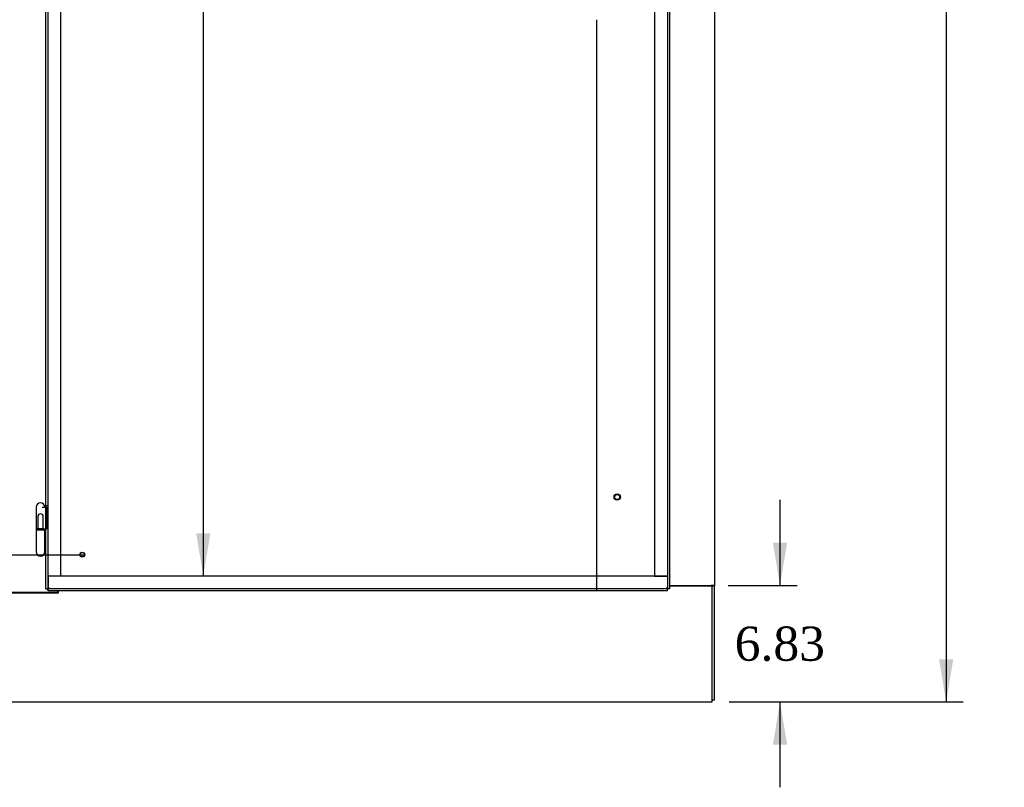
# Model space of a CAD drawing. Header units: inches. Extents: x 2 to 538, y -2 to 358.
# Tile 30 of 119: x 151 to 208, y 137 to 182. Entities that reach past the tile are written whole.
import ezdxf
from ezdxf.enums import TextEntityAlignment as Align
from ezdxf.lldxf.tags import DXFTag

# ---------------------------------------------------------------- set-up
doc = ezdxf.new("R2010")
doc.units = ezdxf.units.IN
doc.header["$MEASUREMENT"] = 0
for name, color, linetype in [('COM54274-6', 7, 'Continuous'), ('COM54323-3', 7, 'Continuous'), ('COM70995-3', 7, 'Continuous'), ('COM71137-9', 7, 'Continuous'), ('Default', 7, 'Continuous'), ('DV1_Default', 7, 'Continuous'), ('GSK11033', 7, 'Continuous'), ('HNG14563', 7, 'Continuous'), ('HNG14563B', 7, 'Continuous'), ('HNG14563MH', 7, 'Continuous'), ('STD21878', 7, 'Continuous'), ('STD26265', 7, 'Continuous')]:
    doc.layers.add(name, color=color, linetype=linetype)
doc.styles.add('SEACAD_Times_New_Roman', font='times.ttf')
tags = doc.linetypes.add('CENTER2', pattern=[1.125, 0.75, -0.125, 0.125, -0.125]).pattern_tags.tags
tags[10:11] = [DXFTag(74, 4), DXFTag(75, 0), DXFTag(340, '0'), DXFTag(46, 0.0), DXFTag(50, 0.0), DXFTag(44, 0.0), DXFTag(45, 0.0)]
tags[8:9] = [DXFTag(74, 4), DXFTag(75, 0), DXFTag(340, '0'), DXFTag(46, 0.0), DXFTag(50, 0.0), DXFTag(44, 0.0), DXFTag(45, 0.0)]
tags[6:7] = [DXFTag(74, 4), DXFTag(75, 0), DXFTag(340, '0'), DXFTag(46, 0.0), DXFTag(50, 0.0), DXFTag(44, 0.0), DXFTag(45, 0.0)]
tags[4:5] = [DXFTag(74, 4), DXFTag(75, 0), DXFTag(340, '0'), DXFTag(46, 0.0), DXFTag(50, 0.0), DXFTag(44, 0.0), DXFTag(45, 0.0)]
tags = doc.linetypes.add('HIDDEN2', pattern=[0.1875, 0.125, -0.0625]).pattern_tags.tags
tags[6:7] = [DXFTag(74, 4), DXFTag(75, 0), DXFTag(340, '0'), DXFTag(46, 0.0), DXFTag(50, 0.0), DXFTag(44, 0.0), DXFTag(45, 0.0)]
tags[4:5] = [DXFTag(74, 4), DXFTag(75, 0), DXFTag(340, '0'), DXFTag(46, 0.0), DXFTag(50, 0.0), DXFTag(44, 0.0), DXFTag(45, 0.0)]
doc.dimstyles.new('HAMMOND_(STH_-_540x360)', dxfattribs={"dimtxt": 2, "dimasz": 2.5, "dimexe": 1, "dimexo": 1, "dimgap": 0.5, "dimtad": 0, "dimtih": 1, "dimtoh": 1, "dimzin": 0, "dimdsep": 46, "dimtxsty": 'SEACAD_Times_New_Roman', "dimblk1": '_SE_FILLED', "dimblk2": '_SE_FILLED', "dimsah": 1, "dimcen": 1, "dimadec": 0, "dimazin": 0, "dimtfac": 0.8, "dimtofl": 0, "dimtmove": 1, "dimatfit": 3, "dimfxl": 1, "dimtolj": 1, "dimtzin": 0, "dimarcsym": 0})

# ---------------------------------------------------------------- blocks, each defined once
blk = doc.blocks.new('SEANNOT_GROUP7')
at = {"layer": 'Default', "color": 7, "linetype": 'CENTER2'}
blk.add_line((76.631, 150.293), (154.268, 150.293), dxfattribs=at)
blk = doc.blocks.new('SE')
at = {"layer": 'COM54274-6', "color": 7, "linetype": 'Continuous'}
for p, q in [((191.2, 231.668), (191.2, 148.495)), ((188.574, 148.495), (191.015, 148.495)), ((191.2, 148.495), (191.015, 148.495)), ((191.075, 148.495), (191.075, 148.465)), ((191.075, 148.465), (191.2, 148.465)), ((191.2, 148.495), (191.2, 148.465)), ((191.2, 141.793), (191.2, 148.465)), ((191.075, 141.793), (191.2, 141.793))]:
    blk.add_line(p, q, dxfattribs=at)
at = {"layer": 'COM54323-3', "color": 7, "linetype": 'Continuous'}
for q in [(152.765, 148.168), (148.635, 148.069)]:
    blk.add_line((152.765, 148.069), q, dxfattribs=at)
at = {"layer": 'COM70995-3', "color": 7, "linetype": 'Continuous'}
for p, q in [((152.795, 148.168), (152.795, 148.038)), ((188.574, 148.465), (191.075, 148.465)), ((191.075, 141.853), (191.075, 148.465)), ((152.795, 148.038), (148.605, 148.038)), ((191.075, 141.668), (191.075, 141.853)), ((73.075, 141.668), (191.075, 141.668))]:
    blk.add_line(p, q, dxfattribs=at)
at = {"layer": 'COM71137-9', "color": 7, "linetype": 'Continuous'}
for p, q in [((152.074, 148.293), (152.074, 229.168)), ((188.574, 229.168), (188.574, 148.293)), ((152.074, 148.293), (152.15, 148.293)), ((152.199, 148.293), (152.15, 148.293)), ((152.259, 148.353), (152.199, 148.293)), ((152.199, 148.293), (152.199, 148.244)), ((152.199, 148.168), (152.199, 148.244)), ((188.449, 148.168), (152.199, 148.168)), ((152.259, 148.353), (152.259, 148.353)), ((152.259, 148.353), (152.259, 148.353)), ((152.259, 148.353), (152.259, 148.353)), ((152.259, 148.352), (152.259, 148.353)), ((188.39, 148.353), (188.389, 148.353)), ((188.389, 148.353), (188.389, 148.353)), ((188.389, 148.353), (188.39, 148.352)), ((188.39, 148.353), (188.39, 148.353)), ((188.39, 148.352), (188.449, 148.293)), ((188.449, 148.293), (188.499, 148.293)), ((188.449, 148.293), (188.449, 148.244)), ((188.449, 148.168), (188.449, 148.244)), ((188.574, 148.293), (188.499, 148.293))]:
    blk.add_line(p, q, dxfattribs=at)
at = {"layer": 'COM71137-9', "color": 7, "linetype": 'HIDDEN2'}
for p, q in [((152.199, 153.159), (152.074, 153.159)), ((152.199, 151.809), (152.074, 151.809)), ((152.199, 148.293), (152.199, 149.043))]:
    blk.add_line(p, q, dxfattribs=at)
at = {"layer": 'COM71137-9', "color": 7, "linetype": 'Continuous'}
for centre, start, end in [((152.914, 147.03), 116.33925, 121.16119), ((150.937, 149.007), 328.83881, 333.66075), ((187.735, 147.03), 58.83881, 63.66075), ((189.712, 149.007), 206.33925, 211.16119)]:
    blk.add_arc(centre, 1.476, start, end, dxfattribs=at)
at = {"layer": 'DV1_Default', "color": 7, "linetype": 'HIDDEN2'}
blk.add_line((184.303, 181.626), (184.303, 148.168), dxfattribs=at)
at = {"layer": 'GSK11033', "color": 7, "linetype": 'HIDDEN2'}
for p, q in [((152.199, 149.043), (152.199, 228.418)), ((152.949, 149.043), (152.949, 228.418)), ((187.699, 228.418), (187.699, 149.043)), ((188.449, 228.418), (188.449, 149.043)), ((188.449, 149.043), (152.198, 149.043)), ((152.198, 149.043), (152.198, 148.293)), ((152.949, 149.043), (152.199, 149.043)), ((187.699, 149.043), (188.449, 149.043)), ((188.449, 149.043), (188.449, 148.293)), ((188.449, 148.293), (152.198, 148.293))]:
    blk.add_line(p, q, dxfattribs=at)
at = {"layer": 'GSK11033', "color": 7, "linetype": 'Continuous'}
blk.add_line((152.198, 148.293), (152.198, 148.293), dxfattribs=at)
at = {"layer": 'HNG14563', "color": 7, "linetype": 'Continuous'}
for p, q in [((151.505, 153.082), (151.505, 151.809)), ((151.843, 153.079), (152.074, 153.079)), ((152.01, 153.079), (152.01, 153.082)), ((151.858, 151.809), (152.074, 151.809))]:
    blk.add_line(p, q, dxfattribs=at)
at = {"layer": 'HNG14563', "color": 7, "linetype": 'HIDDEN2'}
for p, q in [((152.074, 153.079), (152.102, 153.079)), ((152.102, 153.079), (152.102, 151.809)), ((152.102, 153.079), (152.121, 153.079)), ((152.121, 153.079), (152.121, 151.809)), ((151.601, 152.528), (151.601, 151.809)), ((151.914, 151.809), (151.914, 152.528))]:
    blk.add_line(p, q, dxfattribs=at)
at = {"layer": 'HNG14563', "color": 7, "linetype": 'Continuous'}
blk.add_arc((151.757, 153.082), 0.252, 0, 180, dxfattribs=at)
at = {"layer": 'HNG14563', "color": 7, "linetype": 'HIDDEN2'}
blk.add_arc((151.757, 152.528), 0.156, 0, 180, dxfattribs=at)
at = {"layer": 'HNG14563B', "color": 7, "linetype": 'Continuous'}
for p, q in [((151.858, 151.809), (151.504, 151.809)), ((151.504, 151.809), (151.504, 151.73)), ((152.01, 151.73), (151.504, 151.73)), ((152.01, 151.73), (152.01, 151.809))]:
    blk.add_line(p, q, dxfattribs=at)
at = {"layer": 'HNG14563B', "color": 7, "linetype": 'HIDDEN2'}
for p, q in [((151.593, 151.809), (151.593, 151.73)), ((151.921, 151.73), (151.921, 151.809))]:
    blk.add_line(p, q, dxfattribs=at)
at = {"layer": 'HNG14563MH', "color": 7, "linetype": 'Continuous'}
for p, q in [((151.505, 151.73), (151.505, 150.458)), ((152.01, 150.458), (152.01, 151.73))]:
    blk.add_line(p, q, dxfattribs=at)
blk.add_arc((151.757, 150.458), 0.253, 180, 0, dxfattribs=at)
at = {"layer": 'STD21878', "color": 7, "linetype": 'HIDDEN2'}
for radius in [0.141, 0.125]:
    blk.add_circle((154.199, 150.293), radius, dxfattribs=at)
at = {"layer": 'STD26265', "color": 7, "linetype": 'HIDDEN2'}
for radius in [0.185, 0.15]:
    blk.add_circle((185.514, 153.668), radius, dxfattribs=at)
blk = doc.blocks.new('DMBLK4890')
at = {"layer": 'Default', "linetype": 'Continuous'}
for points in [[(205.186, 229.293), (204.769, 231.793), (204.353, 229.293)], [(205.186, 144.168), (204.353, 144.168), (204.769, 141.668)]]:
    blk.add_hatch(color=7, dxfattribs=at).paths.add_polyline_path(points)
at = {"layer": 'Default', "color": 7, "linetype": 'Continuous'}
for p, q in [((189.248, 231.793), (205.769, 231.793)), ((204.769, 231.793), (204.769, 188.43)), ((204.769, 185.73), (204.769, 141.668)), ((192.075, 141.668), (205.769, 141.668))]:
    blk.add_line(p, q, dxfattribs=at)
at = {"layer": 'Default', "color": 7, "linetype": 'Continuous', "style": 'SEACAD_Times_New_Roman'}
blk.add_text('90.13', height=2, dxfattribs=at).set_placement((201.357, 187.73), align=Align.TOP_LEFT)
blk = doc.blocks.new('_SE_FILLED')
at = {"color": 0}
blk.add_line((0, 0), (-1, 0), dxfattribs=at)
blk.add_solid([(0, 0), (-1, -0.1665), (-1, 0.1665), (0, 0)], dxfattribs=at)
blk = doc.blocks.new('DMBLK4901')
at = {"layer": 'Default', "linetype": 'Continuous'}
for points in [[(195.461, 150.995), (194.628, 150.995), (195.044, 148.495)], [(195.461, 139.168), (195.044, 141.668), (194.628, 139.168)]]:
    blk.add_hatch(color=7, dxfattribs=at).paths.add_polyline_path(points)
at = {"layer": 'Default', "color": 7, "linetype": 'Continuous'}
for p, q in [((195.044, 148.495), (195.044, 153.495)), ((192.015, 148.495), (196.044, 148.495)), ((192.075, 141.668), (196.044, 141.668)), ((195.044, 136.668), (195.044, 141.668))]:
    blk.add_line(p, q, dxfattribs=at)
at = {"layer": 'Default', "color": 7, "linetype": 'Continuous', "style": 'SEACAD_Times_New_Roman'}
blk.add_text('6.83', height=2, dxfattribs=at).set_placement((192.39, 146.081), align=Align.TOP_LEFT)
blk = doc.blocks.new('DMBLK4920')
at = {"layer": 'Default', "linetype": 'Continuous'}
for points in [[(160.867, 225.918), (161.7, 225.918), (161.283, 228.418)], [(160.867, 151.543), (161.283, 149.043), (161.7, 151.543)]]:
    blk.add_hatch(color=7, dxfattribs=at).paths.add_polyline_path(points)
at = {"layer": 'Default', "color": 7, "linetype": 'Continuous'}
for p, q in [((161.283, 228.418), (161.283, 190.43)), ((161.283, 184.73), (161.283, 149.043))]:
    blk.add_line(p, q, dxfattribs=at)
at = {"layer": 'Default', "color": 7, "linetype": 'Continuous', "style": 'SEACAD_Times_New_Roman'}
for s, p in [('79.38', (157.871, 189.73)), ('TYP', (158.487, 186.73))]:
    blk.add_text(s, height=2, dxfattribs=at).set_placement(p, align=Align.TOP_LEFT)

msp = doc.modelspace()

# ---------------------------------------------------------------- block references
at = {"layer": 'Default'}
for name in ['SE', 'SEANNOT_GROUP7']:
    msp.add_blockref(name, (0, 0), dxfattribs=at)

# ---------------------------------------------------------------- dimensions: what is measured, and where the dimension line sits
at = {"layer": 'Default', "color": 7, "linetype": 'Continuous'}
for base, p1, p2, angle, text, picture, middle, dimtype in [((204.769274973, 141.667588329), (188.248358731, 231.792588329), (191.075358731, 141.667588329), 90, '\\A1;<>', 'DMBLK4890', (204.769274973, 186.730087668), 160), ((161.283324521, 228.417781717), (188.451025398, 228.417781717), (188.449358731, 149.042781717), 269.998796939, '\\A1;<>\\PTYP', 'DMBLK4920', (161.283324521, 188.73028243), 161), ((195.044, 148.495), (191.075, 141.668), (191.015, 148.495), 90, '\\A1;<>', 'DMBLK4901', (195.044, 145.081), 160)]:
    dim = msp.add_linear_dim(base=base, p1=p1, p2=p2, angle=angle, text=text, dimstyle='HAMMOND_(STH_-_540x360)', override={"dimtmove": 0}, dxfattribs=at)
    dim.commit()
    dim.dimension.update_dxf_attribs({"geometry": picture, "text_midpoint": middle, "dimtype": dimtype})

doc.saveas('drawing.dxf')
